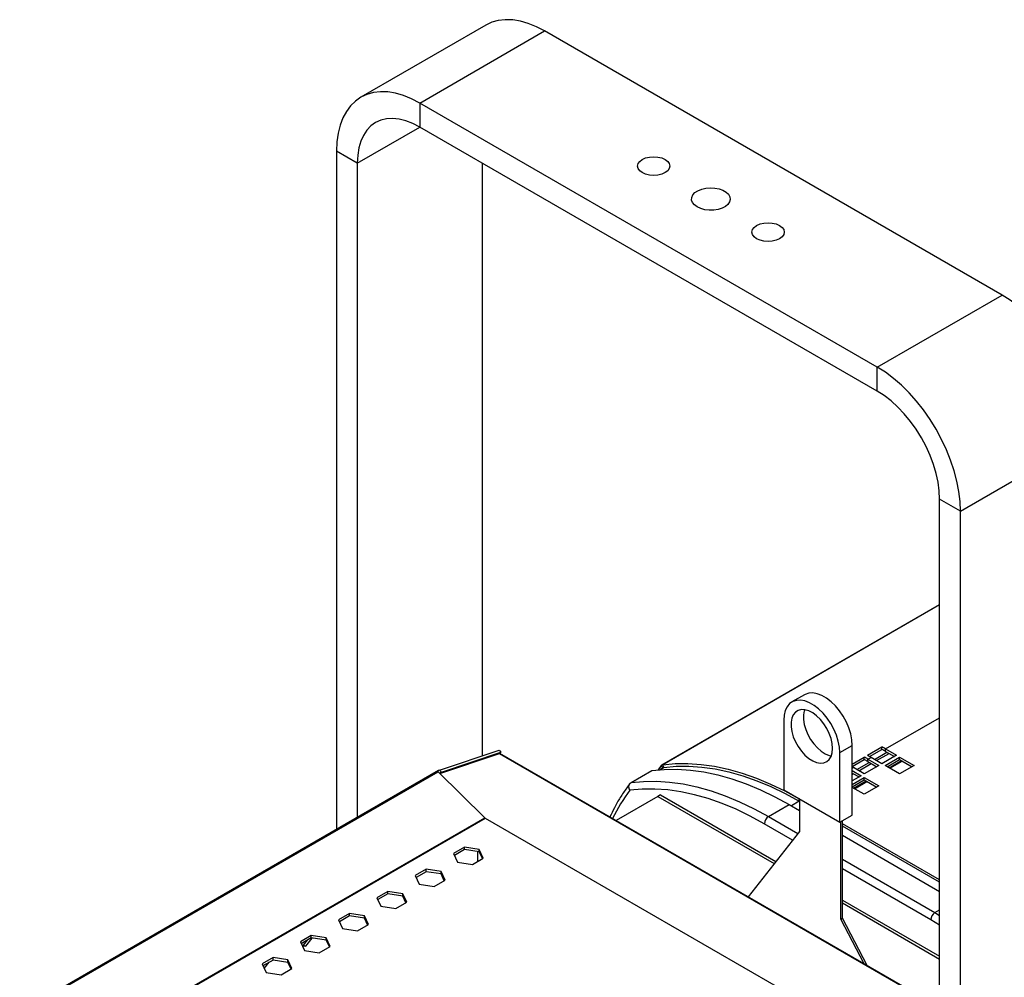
# Model space of a CAD drawing. Header units: millimetres. Extents: x 25 to 1481, y -957 to 677.
# Tile 6 of 12: x 766 to 1101, y -509 to -184. Entities that reach past the tile are written whole.
import ezdxf

# ---------------------------------------------------------------- set-up
doc = ezdxf.new("R2010")
doc.units = ezdxf.units.MM

msp = doc.modelspace()

# ---------------------------------------------------------------- linework, layer by layer
at = {"color": 7, "linetype": 'Continuous', "lineweight": 25}
for p, q in [((924.19, -185.39), (881.77, -209.88)), ((901.76, -211.86), (944.19, -187.37)), ((1099.75, -277.17), (944.19, -187.37)), ((1057.33, -301.66), (901.76, -211.86)), ((901.76, -211.86), (901.76, -220.02)), ((880.55, -232.27), (901.77, -220.03)), ((1057.33, -309.83), (901.76, -220.02)), ((880.55, -232.27), (873.48, -228.19)), ((873.48, -228.19), (873.48, -458.86)), ((880.55, -232.27), (880.55, -454.78)), ((922.98, -232.27), (922.98, -433.81)), ((1057.33, -301.66), (1099.75, -277.17)), ((1057.33, -309.83), (1057.33, -301.66)), ((1085.61, -350.65), (1128.04, -326.16)), ((1085.61, -350.65), (1078.54, -346.57)), ((1078.54, -673.19), (1078.54, -346.57)), ((1085.61, -677.27), (1085.61, -350.65)), ((1078.54, -382.44), (984.1, -436.96)), ((1078.54, -382.51), (984.39, -436.87)), ((1032.55, -413.08), (1028.3, -415.53)), ((1025.51, -421.71), (1025.51, -445.39)), ((1060.16, -431.51), (1078.54, -420.9)), ((1044.6, -432.73), (1048.84, -430.28)), ((1048.84, -453.96), (1048.84, -430.28)), ((1053.96, -433.66), (1058.91, -430.81)), ((1054.69, -434.07), (1058.92, -431.63)), ((1058.92, -431.63), (1058.91, -430.81)), ((1060.16, -431.51), (1063.87, -433.66)), ((1060.16, -432.33), (1060.16, -431.51)), ((908.54, -438.67), (928.74, -431.87)), ((908.6, -439.86), (928.87, -433.03)), ((909.15, -439.44), (929.35, -432.64)), ((928.74, -431.87), (929.35, -432.64)), ((928.87, -433.03), (1078.54, -519.44)), ((1078.54, -519.34), (928.98, -433)), ((929.35, -432.64), (929.06, -433.05)), ((1044.6, -456.41), (1044.6, -432.73)), ((1048.84, -436.62), (1052.9, -434.27)), ((1048.84, -437.45), (1052.91, -435.1)), ((1052.91, -435.1), (1052.9, -434.27)), ((1054.15, -434.98), (1055.21, -434.37)), ((1054.15, -434.98), (1057.86, -437.13)), ((1054.15, -435.8), (1054.15, -434.98)), ((1058.92, -436.51), (1055.21, -434.37)), ((1056.37, -435.04), (1060.61, -432.59)), ((1057.08, -435.45), (1061.32, -433)), ((1063.87, -433.66), (1058.92, -436.51)), ((1059.98, -437.13), (1064.93, -434.27)), ((1060.16, -432.33), (1063.16, -434.06)), ((1060.69, -437.53), (1064.93, -435.09)), ((1064.93, -434.27), (1069.88, -437.13)), ((1064.93, -435.09), (1064.93, -434.27)), ((1064.93, -435.09), (1069.17, -437.53)), ((983.88, -437.16), (982.8, -438.62)), ((984.73, -437.78), (983.38, -438.56)), ((984.87, -437.76), (983.5, -438.55)), ((984.48, -437.93), (983.88, -437.16)), ((984.76, -437.78), (984.39, -436.87)), ((1048.84, -438.04), (1049.2, -437.84)), ((1052.91, -439.98), (1049.2, -437.84)), ((1050.36, -438.51), (1054.6, -436.06)), ((1051.07, -438.92), (1055.31, -436.47)), ((1057.86, -437.13), (1052.91, -439.98)), ((1054.15, -435.8), (1057.15, -437.53)), ((1064.93, -439.98), (1059.98, -437.13)), ((1061.32, -437.9), (1065.56, -435.45)), ((1061.61, -438.07), (1065.85, -435.62)), ((1069.88, -437.13), (1064.93, -439.98)), ((908.16, -438.84), (765.76, -521.04)), ((768.32, -519.89), (907.99, -439.26)), ((923.87, -454.95), (907.99, -439.26)), ((908.53, -439.79), (909.15, -439.44)), ((908.54, -438.67), (909.15, -439.44)), ((973.61, -442.95), (980.68, -438.87)), ((1048.84, -438.86), (1051.85, -440.6)), ((1048.84, -439.68), (1051.14, -441)), ((1048.84, -440.2), (1049.3, -439.94)), ((1051.85, -440.6), (1048.84, -442.33)), ((1048.84, -443.56), (1052.91, -441.21)), ((1052.91, -441.21), (1057.86, -444.07)), ((1052.91, -442.03), (1052.91, -441.21)), ((1048.84, -444.37), (1052.91, -442.03)), ((1052.91, -446.92), (1048.84, -444.58)), ((1049.3, -444.84), (1053.54, -442.39)), ((1049.59, -445.01), (1053.83, -442.56)), ((1052.91, -442.03), (1057.15, -444.47)), ((1057.86, -444.07), (1052.91, -446.92)), ((982.73, -447.64), (968.59, -455.81)), ((983.58, -447.15), (982.73, -447.64)), ((982.73, -447.64), (1022.27, -470.46)), ((983.58, -447.15), (1022.8, -469.79)), ((1025.51, -445.39), (1044.6, -456.41)), ((1030.81, -449.27), (1030.81, -448.45)), ((1030.85, -448.47), (1030.81, -448.45)), ((1030.81, -448.45), (1030.82, -448.45)), ((1030.85, -448.47), (1030.85, -459.56)), ((1020.35, -454.5), (1027.42, -450.41)), ((1027.42, -450.41), (1030.85, -452.39)), ((1030.81, -449.27), (1028.12, -450.82)), ((1030.85, -449.29), (1030.81, -449.27)), ((818.42, -515.83), (923.87, -454.95)), ((818.63, -515.86), (923.99, -455.03)), ((923.99, -455.03), (1022.94, -512.16)), ((1020.35, -454.5), (1030.31, -460.25)), ((1044.6, -456.41), (1048.84, -453.96)), ((968.59, -455.86), (968.59, -455.81)), ((1028.54, -462.49), (1018.93, -456.95)), ((1044.92, -489.36), (1044.92, -456.23)), ((1045.48, -489.04), (1045.48, -455.9)), ((1078.54, -476.01), (1045.48, -456.92)), ((1078.54, -476.82), (1045.48, -457.74)), ((1030.85, -459.56), (1013.4, -481.73)), ((1045.48, -460.84), (1078.54, -479.93)), ((916.95, -464.91), (913.24, -467.05)), ((922.03, -465.69), (916.95, -464.91)), ((916.95, -465.73), (916.95, -464.91)), ((913.24, -467.05), (914.6, -469.98)), ((916.95, -465.73), (913.54, -467.7)), ((922.03, -466.51), (916.95, -465.73)), ((919.67, -470.77), (923.39, -468.62)), ((921.49, -469.72), (921.49, -466.43)), ((923.39, -468.62), (922.03, -465.69)), ((922.03, -466.51), (922.03, -465.69)), ((923.09, -468.8), (922.03, -466.51)), ((914.6, -469.98), (919.67, -470.77)), ((1045.48, -469.01), (1076.92, -487.15)), ((903.94, -472.42), (900.23, -474.56)), ((900.23, -474.56), (901.59, -477.49)), ((903.94, -473.24), (900.52, -475.21)), ((909.02, -473.21), (903.94, -472.42)), ((903.94, -473.24), (903.94, -472.42)), ((909.02, -474.02), (903.94, -473.24)), ((910.38, -476.13), (909.02, -473.21)), ((909.02, -474.02), (909.02, -473.21)), ((910.08, -476.31), (909.02, -474.02)), ((1075.5, -489.6), (1045.48, -472.27)), ((901.59, -477.49), (906.66, -478.28)), ((906.66, -478.28), (910.38, -476.13)), ((890.93, -479.93), (887.21, -482.08)), ((890.93, -480.75), (887.51, -482.72)), ((896, -480.72), (890.93, -479.93)), ((890.93, -480.75), (890.93, -479.93)), ((896, -481.53), (890.93, -480.75)), ((897.36, -483.65), (896, -480.72)), ((896, -481.53), (896, -480.72)), ((897.07, -483.82), (896, -481.53)), ((887.21, -482.08), (888.57, -485.01)), ((888.57, -485.01), (893.65, -485.79)), ((893.65, -485.79), (897.36, -483.65)), ((1045.48, -482.89), (1078.54, -501.97)), ((1045.48, -483.87), (1078.54, -502.95)), ((877.92, -487.44), (874.2, -489.59)), ((877.92, -488.26), (874.5, -490.23)), ((882.99, -488.23), (877.92, -487.44)), ((877.92, -488.26), (877.92, -487.44)), ((882.99, -489.04), (877.92, -488.26)), ((884.35, -491.16), (882.99, -488.23)), ((882.99, -489.04), (882.99, -488.23)), ((1076.92, -487.15), (1078.54, -486.21)), ((1076.92, -487.15), (1078.54, -488.11)), ((874.2, -489.59), (875.56, -492.52)), ((880.64, -493.3), (884.35, -491.16)), ((884.05, -491.33), (882.99, -489.04)), ((1044.92, -489.36), (1045.48, -489.04)), ((1052.87, -504.52), (1044.92, -489.36)), ((1053.93, -505.13), (1045.48, -489.04)), ((1078.54, -491.42), (1075.5, -489.6)), ((864.91, -494.95), (861.19, -497.1)), ((869.98, -495.74), (864.91, -494.95)), ((864.91, -495.77), (864.91, -494.95)), ((875.56, -492.52), (880.64, -493.3)), ((861.19, -497.1), (862.55, -500.03)), ((864.91, -495.77), (861.49, -497.74)), ((861.67, -498.12), (862.31, -498.17)), ((861.83, -498.48), (863.02, -498.58)), ((862.31, -498.17), (863.66, -496.49)), ((862.31, -498.17), (863.02, -498.58)), ((863.02, -498.58), (865.24, -495.82)), ((869.98, -496.55), (864.91, -495.77)), ((867.63, -500.81), (871.34, -498.67)), ((871.34, -498.67), (869.98, -495.74)), ((869.98, -496.55), (869.98, -495.74)), ((871.04, -498.84), (869.98, -496.55)), ((862.55, -500.03), (867.63, -500.81)), ((851.9, -502.46), (848.18, -504.61)), ((848.18, -504.61), (849.54, -507.54)), ((851.9, -503.28), (848.48, -505.25)), ((848.52, -505.33), (848.67, -505.14)), ((848.9, -506.15), (850.61, -504.03)), ((856.97, -503.25), (851.9, -502.46)), ((851.9, -503.28), (851.9, -502.46)), ((856.97, -504.07), (851.9, -503.28)), ((858.33, -506.18), (856.97, -503.25)), ((856.97, -504.07), (856.97, -503.25)), ((858.03, -506.35), (856.97, -504.07)), ((849.54, -507.54), (854.62, -508.32)), ((854.62, -508.32), (858.33, -506.18))]:
    msp.add_line(p, q, dxfattribs=at)
at = {"color": 7, "linetype": 'Continuous', "lineweight": 25, "flags": 128}
for points in [[(944.19, -187.37), (941.42, -185.92), (938.67, -184.81), (935.98, -184.03), (933.37, -183.6), (930.86, -183.53), (928.48, -183.8), (926.25, -184.42), (924.19, -185.39)], [(901.76, -211.86), (898.99, -210.41), (896.25, -209.3), (893.55, -208.52), (890.94, -208.1), (888.43, -208.02), (886.05, -208.29), (883.82, -208.91), (881.76, -209.88), (879.9, -211.18), (878.25, -212.8), (876.82, -214.72), (875.63, -216.94), (874.7, -219.41), (874.02, -222.13), (873.62, -225.07), (873.48, -228.19)], [(901.76, -220.02), (899.39, -218.81), (897.04, -217.91), (894.76, -217.35), (892.56, -217.14), (890.48, -217.26), (888.54, -217.73), (886.76, -218.54), (885.18, -219.67), (883.8, -221.12), (882.65, -222.86), (881.74, -224.87), (881.08, -227.13), (880.68, -229.61), (880.55, -232.27)], [(977.43, -235.53), (976.55, -234.88), (976, -234.11), (975.81, -233.29), (976, -232.47), (976.55, -231.7), (977.43, -231.04), (978.56, -230.54), (979.89, -230.22), (981.31, -230.11), (982.74, -230.22), (984.06, -230.54), (985.2, -231.04), (986.08, -231.7), (986.63, -232.47), (986.81, -233.29), (986.63, -234.11), (986.08, -234.88), (985.2, -235.53), (984.06, -236.04), (982.74, -236.36), (981.31, -236.46), (979.89, -236.36), (978.56, -236.04), (977.43, -235.53)], [(996.09, -247.21), (995.14, -246.51), (994.49, -245.71), (994.18, -244.85), (994.23, -243.96), (994.63, -243.11), (995.35, -242.33), (996.37, -241.67), (997.63, -241.16), (999.05, -240.83), (1000.57, -240.71), (1002.09, -240.78), (1003.55, -241.06), (1004.85, -241.53), (1005.94, -242.15), (1006.74, -242.9), (1007.22, -243.74), (1007.36, -244.63), (1007.13, -245.5), (1006.57, -246.32), (1005.69, -247.05), (1004.55, -247.64), (1003.2, -248.06), (1001.72, -248.28), (1000.18, -248.31), (998.68, -248.13), (997.29, -247.76), (996.09, -247.21)], [(1016.32, -257.99), (1015.44, -257.33), (1014.89, -256.56), (1014.71, -255.74), (1014.89, -254.92), (1015.44, -254.15), (1016.32, -253.49), (1017.46, -252.99), (1018.78, -252.67), (1020.21, -252.56), (1021.63, -252.67), (1022.96, -252.99), (1024.09, -253.49), (1024.97, -254.15), (1025.52, -254.92), (1025.71, -255.74), (1025.52, -256.56), (1024.97, -257.33), (1024.09, -257.99), (1022.96, -258.49), (1021.63, -258.81), (1020.21, -258.92), (1018.78, -258.81), (1017.46, -258.49), (1016.32, -257.99)], [(1128.04, -326.16), (1127.9, -322.88), (1127.5, -319.47), (1126.82, -315.98), (1125.89, -312.42), (1124.7, -308.84), (1123.27, -305.26), (1121.62, -301.73), (1119.75, -298.28), (1117.7, -294.94), (1115.47, -291.75), (1113.09, -288.72), (1110.58, -285.91), (1107.97, -283.32), (1105.27, -280.98), (1102.53, -278.93), (1099.75, -277.17)], [(1085.61, -350.65), (1085.48, -347.37), (1085.07, -343.97), (1084.39, -340.47), (1083.46, -336.91), (1082.27, -333.33), (1080.85, -329.76), (1079.19, -326.23), (1077.33, -322.78), (1075.27, -319.44), (1073.04, -316.24), (1070.66, -313.22), (1068.15, -310.4), (1065.54, -307.81), (1062.85, -305.48), (1060.1, -303.42), (1057.33, -301.66)], [(1078.54, -346.57), (1078.41, -343.75), (1078.01, -340.81), (1077.35, -337.79), (1076.44, -334.73), (1075.29, -331.66), (1073.91, -328.63), (1072.33, -325.66), (1070.55, -322.81), (1068.61, -320.1), (1066.53, -317.57), (1064.33, -315.25), (1062.05, -313.17), (1059.7, -311.35), (1057.33, -309.83)], [(1044.6, -432.73), (1044.47, -430.84), (1044.08, -428.85), (1043.45, -426.82), (1042.59, -424.8), (1041.52, -422.84), (1040.28, -421), (1038.89, -419.34), (1037.4, -417.89), (1035.84, -416.69), (1034.27, -415.78), (1032.71, -415.18), (1031.22, -414.91), (1029.83, -414.98), (1028.59, -415.38), (1027.52, -416.1), (1026.66, -417.13), (1026.03, -418.43), (1025.64, -419.97), (1025.51, -421.71)], [(1048.84, -430.28), (1048.71, -428.39), (1048.33, -426.4), (1047.69, -424.37), (1046.83, -422.35), (1045.76, -420.39), (1044.52, -418.56), (1043.13, -416.89), (1041.64, -415.44), (1040.09, -414.24), (1038.51, -413.33), (1036.95, -412.73), (1035.46, -412.46), (1034.08, -412.53), (1032.83, -412.93), (1032.55, -413.08)], [(1042.13, -431.3), (1042, -429.68), (1041.62, -427.97), (1041, -426.24), (1040.17, -424.54), (1039.16, -422.94), (1037.99, -421.49), (1036.72, -420.25), (1035.39, -419.26), (1034.05, -418.56), (1032.74, -418.17), (1031.52, -418.11), (1030.42, -418.37), (1029.5, -418.96), (1028.77, -419.85), (1028.27, -421), (1028.02, -422.38), (1028.02, -423.93), (1028.27, -425.6), (1028.77, -427.33), (1029.5, -429.06), (1030.42, -430.72), (1031.52, -432.25), (1032.74, -433.6), (1034.05, -434.72), (1035.39, -435.57), (1036.72, -436.12), (1037.99, -436.34), (1039.16, -436.24), (1040.17, -435.81), (1041, -435.07), (1041.62, -434.04), (1042, -432.77), (1042.13, -431.3)], [(1032.65, -418.15), (1032.51, -418.55), (1032.26, -419.93), (1032.26, -421.48), (1032.51, -423.15), (1033.01, -424.88), (1033.74, -426.61), (1034.67, -428.27), (1035.76, -429.8), (1036.98, -431.15), (1038.29, -432.27), (1039.63, -433.12), (1040.96, -433.67), (1041.7, -433.84)], [(980.68, -438.87), (984.93, -438.45), (989.31, -438.39), (993.81, -438.68), (998.42, -439.32), (1003.11, -440.32), (1007.88, -441.66), (1012.71, -443.35), (1017.59, -445.37), (1022.5, -447.73), (1027.42, -450.41)], [(984.39, -436.87), (988.62, -436.48), (992.97, -436.44), (997.45, -436.74), (1002.02, -437.4), (1006.68, -438.4), (1011.42, -439.75), (1016.22, -441.43), (1021.06, -443.45), (1025.93, -445.79), (1030.81, -448.45)], [(984.76, -437.78), (988.95, -437.39), (993.28, -437.35), (997.71, -437.65), (1002.25, -438.3), (1006.88, -439.3), (1011.57, -440.63), (1016.33, -442.3), (1021.13, -444.3), (1025.97, -446.63), (1030.81, -449.27)], [(1018.93, -456.95), (1014.12, -454.32), (1009.33, -452.01), (1004.56, -450.03), (999.84, -448.37), (995.17, -447.05), (990.58, -446.06), (986.08, -445.42), (981.67, -445.12), (977.39, -445.16), (973.22, -445.55)], [(973.61, -442.95), (977.86, -442.53), (982.24, -442.47), (986.74, -442.76), (991.35, -443.4), (996.04, -444.4), (1000.81, -445.74), (1005.64, -447.43), (1010.52, -449.45), (1015.42, -451.81), (1020.35, -454.5)]]:
    msp.add_lwpolyline(points, dxfattribs=at)
at = {"color": 7, "linetype": 'Continuous', "lineweight": 25}
for centre, radius, start, end in [((1001.8, -532.6), 116.73, 60.0017, 60.7047), ((1002.36, -532.44), 115.59, 60.0012, 60.7054), ((995.79, -536.07), 116.73, 60.0017, 60.7047), ((996.35, -535.91), 115.59, 60.0012, 60.7054), ((996.85, -535.46), 116.73, 60.0017, 60.7047), ((984.48, -437.62), 0.756, 97.2411, 142.7696), ((984.81, -438.18), 0.411, 97.188, 138.8925), ((989.92, -540.53), 118.57, 60.0033, 60.2004), ((1015.21, -477.76), 52.92, 142.5044, 154.7136), ((1022, -457.08), 3.07, 122.6053, 177.3949), ((1078.57, -489.74), 3.07, 122.6053, 177.3949)]:
    msp.add_arc(centre, radius, start, end, dxfattribs=at)
for centre, major_axis, ratio, start_param, end_param in [((910.69, -439), (2.76, 0.12), 0.237519, 2.450174, 3.357745), ((910.69, -439), (2.59, 1.15), 0.09328, 2.162332, 2.513703), ((926.57, -454.69), (2.76, 0.12), 0.237519, 3.357745, 3.497371)]:
    msp.add_ellipse(centre, major_axis=major_axis, ratio=ratio, start_param=start_param, end_param=end_param, dxfattribs=at)
for points, knots in [([(928.87, -433.03), (928.91, -433), (928.96, -432.97), (928.98, -433), (928.98, -433.01)], [0, 0, 0, 0, 0.883939, 1, 1, 1, 1]), ([(973.23, -443.29), (972.86, -443.77), (971.71, -445.26), (969.91, -447.97), (968.01, -451.27), (966.94, -453.58), (966.45, -454.63)], [0, 0, 0, 0, 0.140481, 0.443293, 0.746555, 1, 1, 1, 1]), ([(973.22, -445.55), (973.2, -445.51), (973.16, -445.43), (973.1, -445.32), (973.03, -445.14), (972.95, -444.9), (972.89, -444.59), (972.88, -444.27), (972.93, -443.86), (973.07, -443.48), (973.31, -443.18), (973.47, -443.03), (973.58, -442.97), (973.61, -442.95)], [0, 0, 0, 0, 0.040843, 0.081671, 0.12248, 0.222206, 0.321655, 0.428964, 0.535805, 0.747571, 0.854046, 0.960306, 1, 1, 1, 1])]:
    msp.add_open_spline(points, degree=3, knots=knots, dxfattribs=at)

doc.saveas('drawing.dxf')
